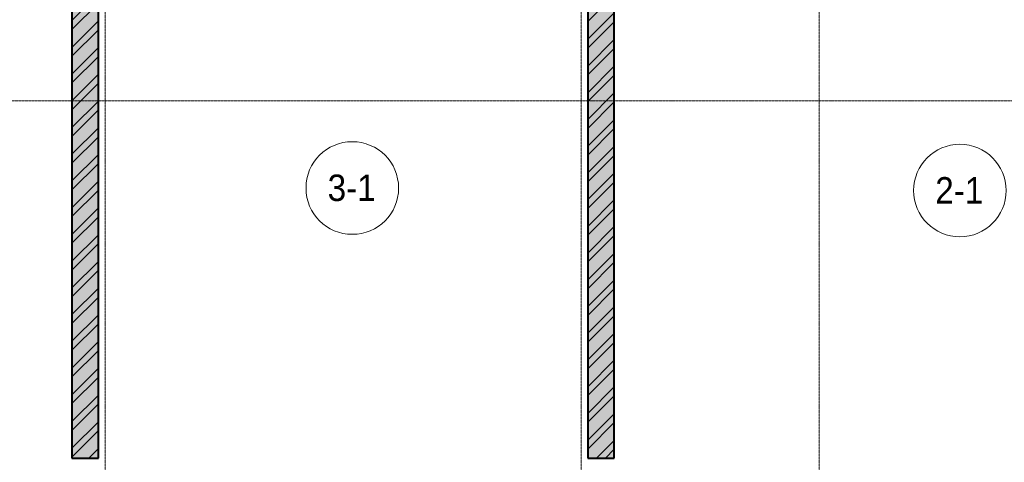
# Model space of a CAD drawing. Header units: millimetres. Extents: x 5617 to 113704, y 7718 to 156189.
# Tile 20 of 48: x 45529 to 52974, y 60568 to 63914. Entities that reach past the tile are written whole.
import ezdxf

# ---------------------------------------------------------------- set-up
doc = ezdxf.new("R2010")
doc.units = ezdxf.units.MM
doc.linetypes.add('ADSK_Линия сетки', pattern=[25, 20, -2.5, 0, -2.5])
doc.linetypes.add('Линия сетки', pattern=[25, 20, -2.5, 0, -2.5])
for name, color, linetype, lineweight in [('Марки помещений', 7, 'Continuous', 20), ('Оси', 7, 'Continuous', 9), ('Стены разрез', 7, 'Continuous', 40)]:
    doc.layers.add(name, color=color, linetype=linetype, lineweight=lineweight)
doc.styles.add('Arial_3', font='arial.ttf', dxfattribs={"width": 0.9, "height": 200})
pattern_1 = [(50, (0, 0), (218.62117, -19.1268), [22.86, -251.46]), (355, (0, 0), (-42.2919, 229.2684), [18.288, -201.168]), (100.451, (18.22, -1.6), (176.3311, 210.13963), [19.428, -213.708]), (46.184, (0, 60.96), (325.29495, -50.4516), [34.29, -377.19]), (96.636, (27.1, 56.76), (284.883, 296.9127), [29.142, -320.562]), (351.184, (0, 60.96), (284.8858, 296.9107), [27.432, -301.752]), (21, (30.48, 45.72), (181.93753, -122.7183), [22.86, -251.46]), (326, (30.48, 45.72), (74.1622, 221.0262), [18.288, -201.168]), (71.451, (45.64, 35.5), (256.10035, 98.30526), [19.428, -213.708]), (37.5, (0, 0), (3.70639, 101.465895), [3.353, -195.377, 3.353, -200.863, -201.93]), (37.5, (0, 0), (3.70639, 101.465895), [-402.946, 3.353, -198.577]), (7.5, (0, 0), (80.18358, 120.21653), [3.353, -113.081, 3.353, -190.805, -76.962]), (7.5, (0, 0), (80.18358, 120.21653), [-310.591, 3.353, -73.609]), (327.5, (-67.97, 0), (162.70865, -6.87497), [3.353, -72.847, 3.353, -234.391, -315.468]), (327.5, (-67.97, 0), (162.70865, -6.87497), [-313.944, 3.353, -312.115]), (317.5, (-98.45, 0), (177.75468, 30.51183), [3.353, -95.707, 3.353, -154.534, -224.028]), (317.5, (-98.45, 0), (177.75468, 30.51183), [-256.946, 3.353, -220.675])]
pattern_2 = [(45, (0, 0), (-101.02788, 101.02788), []), (45, (67.35, 0), (-101.02788, 101.02788), [])]

# ---------------------------------------------------------------- blocks, each defined once
blk = doc.blocks.new('135_SLK_K1_AR_rvt-1-МКСС_K1_L02_4_800_')
at = {"layer": 'Стены разрез', "lineweight": 9, "true_color": 0xcccccc}
h = blk.add_hatch(dxfattribs=at)
h.set_pattern_fill('FP_1', color=254, style=0, pattern_type=2)
h.set_pattern_definition(pattern_1)
h.paths.add_polyline_path([(28700, 60600), (28700, 68080), (28500, 68080), (28500, 60600)])
h = blk.add_hatch(dxfattribs=at)
h.set_pattern_fill('FP_3', color=254, style=0, pattern_type=2)
h.set_pattern_definition(pattern_2)
h.paths.add_polyline_path([(28700, 60600), (28700, 68080), (28500, 68080), (28500, 60600)])
h = blk.add_hatch(dxfattribs=at)
h.set_pattern_fill('FP_1', color=254, style=0, pattern_type=2)
h.set_pattern_definition(pattern_1)
h.paths.add_polyline_path([(32400, 60600), (32600, 60600), (32600, 68030), (32400, 68030), (32400, 61112.8)])
h = blk.add_hatch(dxfattribs=at)
h.set_pattern_fill('FP_3', color=254, style=0, pattern_type=2)
h.set_pattern_definition(pattern_2)
h.paths.add_polyline_path([(32400, 60600), (32600, 60600), (32600, 68030), (32400, 68030), (32400, 61112.8)])
at = {"layer": 'Стены разрез', "color": 254, "true_color": 0xcccccc}
for p, q in [((28500, 68080), (28500, 60600)), ((28700, 60600), (28700, 68080)), ((32600, 60600), (32600, 67080)), ((32400, 66530), (32400, 60600)), ((28500, 60600), (28700, 60600)), ((32400, 60600), (32600, 60600))]:
    blk.add_line(p, q, dxfattribs=at)
blk = doc.blocks.new('050_Марка_Помещение - Номер-620969-МКСС_K1_L02_4_800_')
at = {"layer": 'Марки помещений'}
blk.add_circle((0, 0), 3.5, dxfattribs=at)

msp = doc.modelspace()

# ---------------------------------------------------------------- linework, layer by layer
at = {"layer": 'Оси', "linetype": 'Линия сетки'}
for p, q in [((46174.1, 54163.6), (46174.1, 82700)), ((49774.1, 54163.6), (49774.1, 82700)), ((51574.1, 54163.6), (51574.1, 82700))]:
    msp.add_line(p, q, dxfattribs=at)
at = {"layer": 'Оси', "linetype": 'ADSK_Линия сетки'}
msp.add_line((80704.2, 63300), (26311.9, 63300), dxfattribs=at)

# ---------------------------------------------------------------- block references
at = {"lineweight": 5}
msp.add_blockref('135_SLK_K1_AR_rvt-1-МКСС_K1_L02_4_800_', (17424.1, 0), dxfattribs=at)
at = {"layer": 'Марки помещений', "xscale": 99.99999999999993, "yscale": 99.99999999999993, "zscale": 99.99999999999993}
for p in [(48043.8, 62641.4), (52638.3, 62622)]:
    msp.add_blockref('050_Марка_Помещение - Номер-620969-МКСС_K1_L02_4_800_', p, dxfattribs=at)

# ---------------------------------------------------------------- texts
at = {"layer": 'Марки помещений', "lineweight": 9, "char_height": 200, "width": 447.342, "attachment_point": 1, "style": 'Arial_3'}
for s, insert in [('3-1', (47857.3, 62743.1)), ('2-1', (52451.8, 62723.7))]:
    msp.add_mtext(s, dxfattribs=dict(at, insert=insert))

doc.saveas('drawing.dxf')
